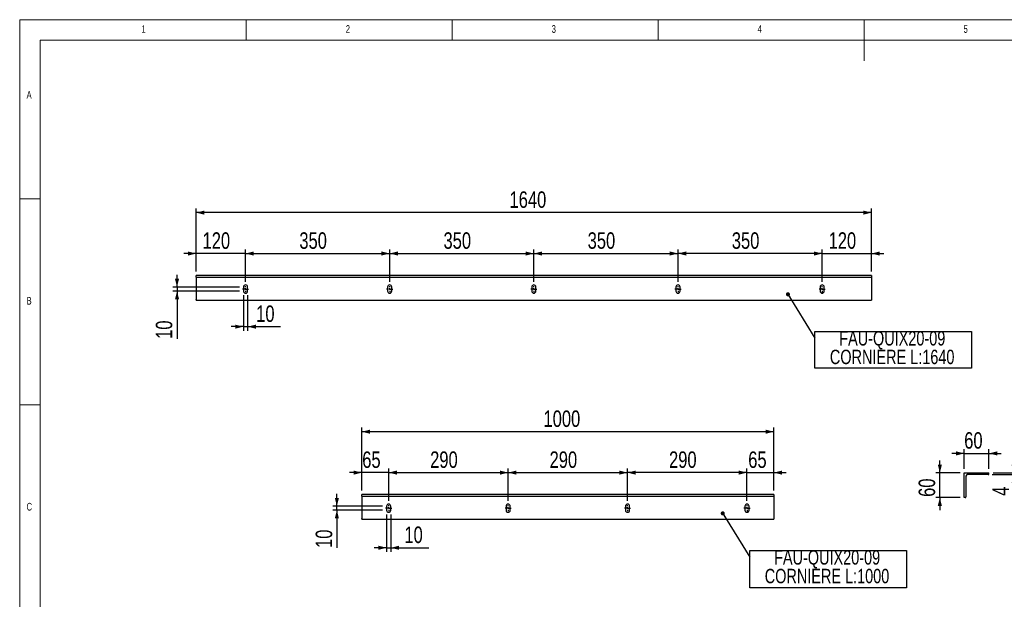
# Model space of a CAD drawing. Header units: millimetres. Extents: x 5 to 415, y 5 to 292.
# Tile 2 of 3: x 5 to 244, y 151 to 292. Entities that reach past the tile are written whole.
import ezdxf

# ---------------------------------------------------------------- set-up
doc = ezdxf.new("R2010")
doc.units = ezdxf.units.MM
doc.linetypes.add('CENTERX2', pattern=[20.32, 12.7, -2.54, 2.54, -2.54])
for name, color, linetype in [('COTES', 1, 'Continuous'), ('NOTES', 6, 'Continuous'), ('TRAIT-MIXTES', 3, 'CENTERX2')]:
    doc.layers.add(name, color=color, linetype=linetype)
doc.layers.add('TRAIT-FORT', color=4, linetype='Continuous', lineweight=25)
doc.styles.add('SLDTEXTSTYLE0', font='TXT', dxfattribs={"width": 0.75})
doc.dimstyles.new('SLDDIMSTYLE0', dxfattribs={"dimtxt": 4, "dimasz": 2, "dimexe": 0, "dimexo": 0.0625, "dimgap": 1, "dimtad": 1, "dimdec": 1, "dimlfac": 10, "dimrnd": 1e-09, "dimzin": 12, "dimdsep": 46, "dimtxsty": 'SLDTEXTSTYLE0', "dimsah": 1, "dimcen": 0.09, "dimadec": 0, "dimazin": 3, "dimtfac": 1, "dimtdec": 1, "dimtofl": 0, "dimtmove": 0, "dimatfit": 3, "dimfxl": 1, "dimfrac": 2, "dimtolj": 1, "dimtzin": 12, "dimarcsym": 0})
doc.dimstyles.new('SLDDIMSTYLE1', dxfattribs={"dimtxt": 4, "dimasz": 2, "dimexe": 0, "dimexo": 0.0625, "dimgap": 1, "dimtad": 1, "dimdec": 1, "dimlfac": 10, "dimrnd": 1e-09, "dimzin": 12, "dimdsep": 46, "dimtxsty": 'SLDTEXTSTYLE0', "dimsah": 1, "dimcen": 0.09, "dimadec": 0, "dimazin": 3, "dimtfac": 1, "dimtdec": 1, "dimtmove": 0, "dimatfit": 0, "dimfxl": 1, "dimfrac": 2, "dimtolj": 1, "dimtzin": 12, "dimarcsym": 0})
doc.dimstyles.new('SLDDIMSTYLE2', dxfattribs={"dimtxt": 0.18, "dimasz": 1, "dimexe": 0, "dimexo": 0.0625, "dimgap": 0, "dimtad": 0, "dimtih": 1, "dimtoh": 1, "dimdec": 0, "dimrnd": 1e-09, "dimzin": 0, "dimdsep": 46, "dimtxsty": 'Standard', "dimblk1": 'DOT', "dimblk2": 'DOT', "dimsah": 1, "dimcen": 0.09, "dimadec": 0, "dimazin": 0, "dimtfac": 1, "dimtdec": 0, "dimtofl": 0, "dimtmove": 0, "dimatfit": 3, "dimldrblk": 'DOT', "dimfxl": 1, "dimfrac": 2, "dimtolj": 1, "dimtzin": 0, "dimarcsym": 0})

# ---------------------------------------------------------------- blocks, each defined once
blk = doc.blocks.new('_D')
at = {"layer": 'COTES', "color": 1, "transparency": 16777216}
for p, q in [((47.84, 230.88), (47.84, 246.15)), ((211.84, 245.15), (47.84, 245.15)), ((211.84, 230.88), (211.84, 246.15))]:
    blk.add_line(p, q, dxfattribs=at)
for points in [[(47.84, 245.15), (49.84, 244.65), (49.84, 245.65)], [(211.84, 245.15), (209.84, 245.65), (209.84, 244.65)]]:
    blk.add_solid(points, dxfattribs=at)
at = {"layer": 'COTES', "color": 1, "transparency": 16777216, "insert": (123.93, 250.31), "char_height": 4, "attachment_point": 1, "style": 'SLDTEXTSTYLE0'}
blk.add_mtext('1640', dxfattribs=at)
blk = doc.blocks.new('_D_1')
at = {"layer": 'COTES', "color": 1, "transparency": 16777216}
for p, q in [((59.84, 228.33), (59.84, 236.22)), ((59.84, 235.22), (94.84, 235.22)), ((94.84, 228.33), (94.84, 236.22))]:
    blk.add_line(p, q, dxfattribs=at)
for points in [[(59.84, 235.22), (61.84, 234.72), (61.84, 235.72)], [(94.84, 235.22), (92.84, 235.72), (92.84, 234.72)]]:
    blk.add_solid(points, dxfattribs=at)
at = {"layer": 'COTES', "color": 1, "transparency": 16777216, "insert": (72.9, 240.37), "char_height": 4, "attachment_point": 1, "style": 'SLDTEXTSTYLE0'}
blk.add_mtext('350', dxfattribs=at)
blk = doc.blocks.new('_D_2')
at = {"layer": 'COTES', "color": 1, "transparency": 16777216}
for p, q in [((94.84, 228.33), (94.84, 236.22)), ((94.84, 235.22), (129.84, 235.22)), ((129.84, 228.33), (129.84, 236.22))]:
    blk.add_line(p, q, dxfattribs=at)
for points in [[(94.84, 235.22), (96.84, 234.72), (96.84, 235.72)], [(129.84, 235.22), (127.84, 235.72), (127.84, 234.72)]]:
    blk.add_solid(points, dxfattribs=at)
at = {"layer": 'COTES', "color": 1, "transparency": 16777216, "insert": (107.9, 240.37), "char_height": 4, "attachment_point": 1, "style": 'SLDTEXTSTYLE0'}
blk.add_mtext('350', dxfattribs=at)
blk = doc.blocks.new('_D_3')
at = {"layer": 'COTES', "color": 1, "transparency": 16777216}
for p, q in [((129.84, 228.33), (129.84, 236.22)), ((129.84, 235.22), (164.84, 235.22)), ((164.84, 228.33), (164.84, 236.22))]:
    blk.add_line(p, q, dxfattribs=at)
for points in [[(129.84, 235.22), (131.84, 234.72), (131.84, 235.72)], [(164.84, 235.22), (162.84, 235.72), (162.84, 234.72)]]:
    blk.add_solid(points, dxfattribs=at)
at = {"layer": 'COTES', "color": 1, "transparency": 16777216, "insert": (142.9, 240.37), "char_height": 4, "attachment_point": 1, "style": 'SLDTEXTSTYLE0'}
blk.add_mtext('350', dxfattribs=at)
blk = doc.blocks.new('_D_4')
at = {"layer": 'COTES', "color": 1, "transparency": 16777216}
for p, q in [((164.84, 228.33), (164.84, 236.22)), ((199.84, 235.22), (164.84, 235.22)), ((199.84, 228.33), (199.84, 236.22))]:
    blk.add_line(p, q, dxfattribs=at)
for points in [[(164.84, 235.22), (166.84, 234.72), (166.84, 235.72)], [(199.84, 235.22), (197.84, 235.72), (197.84, 234.72)]]:
    blk.add_solid(points, dxfattribs=at)
at = {"layer": 'COTES', "color": 1, "transparency": 16777216, "insert": (177.9, 240.37), "char_height": 4, "attachment_point": 1, "style": 'SLDTEXTSTYLE0'}
blk.add_mtext('350', dxfattribs=at)
blk = doc.blocks.new('_D_5')
at = {"layer": 'COTES', "color": 1, "transparency": 16777216}
for p, q in [((199.84, 235.22), (196.84, 235.22)), ((199.84, 228.33), (199.84, 236.22)), ((199.84, 235.22), (211.84, 235.22)), ((211.84, 230.88), (211.84, 236.22)), ((211.84, 235.22), (214.84, 235.22))]:
    blk.add_line(p, q, dxfattribs=at)
for points in [[(199.84, 235.22), (197.84, 235.72), (197.84, 234.72)], [(211.84, 235.22), (213.84, 234.72), (213.84, 235.72)]]:
    blk.add_solid(points, dxfattribs=at)
at = {"layer": 'COTES', "color": 1, "transparency": 16777216, "insert": (201.4, 240.37), "char_height": 4, "attachment_point": 1, "style": 'SLDTEXTSTYLE0'}
blk.add_mtext('120', dxfattribs=at)
blk = doc.blocks.new('_D_6')
at = {"layer": 'COTES', "color": 1, "transparency": 16777216}
for p, q in [((47.84, 235.22), (44.84, 235.22)), ((47.84, 230.88), (47.84, 236.22)), ((59.84, 235.22), (47.84, 235.22)), ((59.84, 228.33), (59.84, 236.22)), ((59.84, 235.22), (62.84, 235.22))]:
    blk.add_line(p, q, dxfattribs=at)
for points in [[(47.84, 235.22), (45.84, 235.72), (45.84, 234.72)], [(59.84, 235.22), (61.84, 234.72), (61.84, 235.72)]]:
    blk.add_solid(points, dxfattribs=at)
at = {"layer": 'COTES', "color": 1, "transparency": 16777216, "insert": (49.4, 240.37), "char_height": 4, "attachment_point": 1, "style": 'SLDTEXTSTYLE0'}
blk.add_mtext('120', dxfattribs=at)
blk = doc.blocks.new('_D_7')
at = {"layer": 'COTES', "color": 1, "transparency": 16777216}
for p, q in [((43.2, 227.08), (43.2, 230.08)), ((58.34, 227.08), (42.2, 227.08)), ((58.34, 226.08), (42.2, 226.08)), ((43.2, 227.08), (43.2, 226.08)), ((43.2, 226.08), (43.2, 214.5))]:
    blk.add_line(p, q, dxfattribs=at)
for points in [[(43.2, 227.08), (43.7, 229.08), (42.7, 229.08)], [(43.2, 226.08), (42.7, 224.08), (43.7, 224.08)]]:
    blk.add_solid(points, dxfattribs=at)
at = {"layer": 'COTES', "color": 1, "transparency": 16777216, "insert": (38.04, 214.5), "char_height": 4, "attachment_point": 1, "rotation": 90, "style": 'SLDTEXTSTYLE0'}
blk.add_mtext('10', dxfattribs=at)
blk = doc.blocks.new('_D_8')
at = {"layer": 'COTES', "color": 1, "transparency": 16777216}
for p, q in [((59.34, 225.08), (59.34, 216.46)), ((60.34, 225.08), (60.34, 216.46)), ((59.34, 217.46), (56.34, 217.46)), ((59.34, 217.46), (60.34, 217.46)), ((60.34, 217.46), (68.33, 217.46))]:
    blk.add_line(p, q, dxfattribs=at)
for points in [[(59.34, 217.46), (57.34, 217.96), (57.34, 216.96)], [(60.34, 217.46), (62.34, 216.96), (62.34, 217.96)]]:
    blk.add_solid(points, dxfattribs=at)
at = {"layer": 'COTES', "color": 1, "transparency": 16777216, "insert": (62.42, 222.61), "char_height": 4, "attachment_point": 1, "style": 'SLDTEXTSTYLE0'}
blk.add_mtext('10', dxfattribs=at)
blk = doc.blocks.new('SW_NOTE_4')
at = {"layer": 'NOTES', "color": 0}
for p, q in [((0, -7.35), (0, 1.63)), ((0, 1.63), (38.1, 1.63)), ((38.1, 1.63), (38.1, -7.35)), ((38.1, -7.35), (0, -7.35))]:
    blk.add_line(p, q, dxfattribs=at)
at = {"layer": 'NOTES', "color": 0, "char_height": 3.5, "attachment_point": 2, "style": 'SLDTEXTSTYLE0'}
for s, insert in [('FAU-QUIX20-09', (18.84, 1.69)), ('CORNIERE L:1640', (18.81, -2.83))]:
    blk.add_mtext(s, dxfattribs=dict(at, insert=insert))
blk = doc.blocks.new('_Dot')
at = {"color": 0, "linetype": 'ByBlock', "lineweight": -2}
blk.add_line((-0.5, 0), (-1, 0), dxfattribs=at)
at = {"color": 0, "linetype": 'ByBlock', "const_width": 0.5}
blk.add_lwpolyline([(-0.25, 0, 1), (0.25, 0, 1)], format="xyb", close=True, dxfattribs=at)
blk = doc.blocks.new('SW_CENTERMARKSYMBOL_2')
at = {"layer": 'TRAIT-MIXTES', "color": 0}
for p, q in [((-0.5, 0), (-0.75, 0)), ((0, 0), (-0.25, 0)), ((0, 0.5), (0, 0.75)), ((0, 0), (0, 0.25)), ((0, 0), (0, -0.25)), ((0, 0), (0.25, 0)), ((0.5, 0), (0.75, 0)), ((0, -0.5), (0, -0.75))]:
    blk.add_line(p, q, dxfattribs=at)
blk = doc.blocks.new('SW_CENTERMARKSYMBOL_3')
at = {"layer": 'TRAIT-MIXTES', "color": 0}
for p, q in [((-0.5, 0), (-0.75, 0)), ((0, 0), (-0.25, 0)), ((0, 0.5), (0, 0.75)), ((0, 0), (0, 0.25)), ((0, 0), (0, -0.25)), ((0, 0), (0.25, 0)), ((0.5, 0), (0.75, 0)), ((0, -0.5), (0, -0.75))]:
    blk.add_line(p, q, dxfattribs=at)
blk = doc.blocks.new('SW_CENTERMARKSYMBOL_4')
at = {"layer": 'TRAIT-MIXTES', "color": 0}
for p, q in [((-0.5, 0), (-0.75, 0)), ((0, 0), (-0.25, 0)), ((0, 0.5), (0, 0.75)), ((0, 0), (0, 0.25)), ((0, 0), (0, -0.25)), ((0, 0), (0.25, 0)), ((0.5, 0), (0.75, 0)), ((0, -0.5), (0, -0.82))]:
    blk.add_line(p, q, dxfattribs=at)
blk = doc.blocks.new('SW_CENTERMARKSYMBOL_5')
at = {"layer": 'TRAIT-MIXTES', "color": 0}
for p, q in [((-0.5, 0), (-0.75, 0)), ((0, 0), (-0.25, 0)), ((0, 0.5), (0, 0.75)), ((0, 0), (0, 0.25)), ((0, 0), (0, -0.25)), ((0, 0), (0.25, 0)), ((0.5, 0), (0.75, 0)), ((0, -0.5), (0, -0.75))]:
    blk.add_line(p, q, dxfattribs=at)
blk = doc.blocks.new('SW_CENTERMARKSYMBOL_6')
at = {"layer": 'TRAIT-MIXTES', "color": 0}
for p, q in [((-0.5, 0), (-0.75, 0)), ((0, 0), (-0.25, 0)), ((0, 0.5), (0, 0.75)), ((0, 0), (0, 0.25)), ((0, 0), (0, -0.25)), ((0, 0), (0.25, 0)), ((0.5, 0), (0.75, 0)), ((0, -0.5), (0, -0.75))]:
    blk.add_line(p, q, dxfattribs=at)
blk = doc.blocks.new('_D_12')
at = {"layer": 'COTES', "color": 1, "transparency": 16777216}
for p, q in [((88.09, 177.68), (88.09, 192.95)), ((188.09, 191.95), (88.09, 191.95)), ((188.09, 177.68), (188.09, 192.95))]:
    blk.add_line(p, q, dxfattribs=at)
for points in [[(88.09, 191.95), (90.09, 191.45), (90.09, 192.45)], [(188.09, 191.95), (186.09, 192.45), (186.09, 191.45)]]:
    blk.add_solid(points, dxfattribs=at)
at = {"layer": 'COTES', "color": 1, "transparency": 16777216, "insert": (132.18, 197.11), "char_height": 4, "attachment_point": 1, "style": 'SLDTEXTSTYLE0'}
blk.add_mtext('1000', dxfattribs=at)
blk = doc.blocks.new('_D_13')
at = {"layer": 'COTES', "color": 1, "transparency": 16777216}
for p, q in [((94.59, 175.13), (94.59, 183.02)), ((94.59, 182.02), (123.59, 182.02)), ((123.59, 175.13), (123.59, 183.02))]:
    blk.add_line(p, q, dxfattribs=at)
for points in [[(94.59, 182.02), (96.59, 181.52), (96.59, 182.52)], [(123.59, 182.02), (121.59, 182.52), (121.59, 181.52)]]:
    blk.add_solid(points, dxfattribs=at)
at = {"layer": 'COTES', "color": 1, "transparency": 16777216, "insert": (104.66, 187.17), "char_height": 4, "attachment_point": 1, "style": 'SLDTEXTSTYLE0'}
blk.add_mtext('290', dxfattribs=at)
blk = doc.blocks.new('_D_14')
at = {"layer": 'COTES', "color": 1, "transparency": 16777216}
for p, q in [((123.59, 175.13), (123.59, 183.02)), ((123.59, 182.02), (152.59, 182.02)), ((152.59, 175.13), (152.59, 183.02))]:
    blk.add_line(p, q, dxfattribs=at)
for points in [[(123.59, 182.02), (125.59, 181.52), (125.59, 182.52)], [(152.59, 182.02), (150.59, 182.52), (150.59, 181.52)]]:
    blk.add_solid(points, dxfattribs=at)
at = {"layer": 'COTES', "color": 1, "transparency": 16777216, "insert": (133.66, 187.17), "char_height": 4, "attachment_point": 1, "style": 'SLDTEXTSTYLE0'}
blk.add_mtext('290', dxfattribs=at)
blk = doc.blocks.new('_D_15')
at = {"layer": 'COTES', "color": 1, "transparency": 16777216}
for p, q in [((152.59, 175.13), (152.59, 183.02)), ((181.59, 182.02), (152.59, 182.02)), ((181.59, 175.13), (181.59, 183.02))]:
    blk.add_line(p, q, dxfattribs=at)
for points in [[(152.59, 182.02), (154.59, 181.52), (154.59, 182.52)], [(181.59, 182.02), (179.59, 182.52), (179.59, 181.52)]]:
    blk.add_solid(points, dxfattribs=at)
at = {"layer": 'COTES', "color": 1, "transparency": 16777216, "insert": (162.66, 187.17), "char_height": 4, "attachment_point": 1, "style": 'SLDTEXTSTYLE0'}
blk.add_mtext('290', dxfattribs=at)
blk = doc.blocks.new('_D_16')
at = {"layer": 'COTES', "color": 1, "transparency": 16777216}
for p, q in [((181.59, 182.02), (178.59, 182.02)), ((181.59, 175.13), (181.59, 183.02)), ((181.59, 182.02), (188.09, 182.02)), ((188.09, 177.68), (188.09, 183.02)), ((188.09, 182.02), (191.09, 182.02))]:
    blk.add_line(p, q, dxfattribs=at)
for points in [[(181.59, 182.02), (179.59, 182.52), (179.59, 181.52)], [(188.09, 182.02), (190.09, 181.52), (190.09, 182.52)]]:
    blk.add_solid(points, dxfattribs=at)
at = {"layer": 'COTES', "color": 1, "transparency": 16777216, "insert": (181.89, 187.17), "char_height": 4, "attachment_point": 1, "style": 'SLDTEXTSTYLE0'}
blk.add_mtext('65', dxfattribs=at)
blk = doc.blocks.new('_D_17')
at = {"layer": 'COTES', "color": 1, "transparency": 16777216}
for p, q in [((88.09, 182.02), (85.09, 182.02)), ((88.09, 177.68), (88.09, 183.02)), ((94.59, 182.02), (88.09, 182.02)), ((94.59, 175.13), (94.59, 183.02)), ((94.59, 182.02), (97.59, 182.02))]:
    blk.add_line(p, q, dxfattribs=at)
for points in [[(88.09, 182.02), (86.09, 182.52), (86.09, 181.52)], [(94.59, 182.02), (96.59, 181.52), (96.59, 182.52)]]:
    blk.add_solid(points, dxfattribs=at)
at = {"layer": 'COTES', "color": 1, "transparency": 16777216, "insert": (88.17, 187.17), "char_height": 4, "attachment_point": 1, "style": 'SLDTEXTSTYLE0'}
blk.add_mtext('65', dxfattribs=at)
blk = doc.blocks.new('_D_18')
at = {"layer": 'COTES', "color": 1, "transparency": 16777216}
for p, q in [((82.01, 173.88), (82.01, 176.88)), ((93.09, 173.88), (81.01, 173.88)), ((93.09, 172.88), (81.01, 172.88)), ((82.01, 172.88), (82.01, 173.88)), ((82.01, 172.88), (82.01, 163.73))]:
    blk.add_line(p, q, dxfattribs=at)
for points in [[(82.01, 173.88), (82.51, 175.88), (81.51, 175.88)], [(82.01, 172.88), (81.51, 170.88), (82.51, 170.88)]]:
    blk.add_solid(points, dxfattribs=at)
at = {"layer": 'COTES', "color": 1, "transparency": 16777216, "insert": (76.86, 163.73), "char_height": 4, "attachment_point": 1, "rotation": 90, "style": 'SLDTEXTSTYLE0'}
blk.add_mtext('10', dxfattribs=at)
blk = doc.blocks.new('_D_19')
at = {"layer": 'COTES', "color": 1, "transparency": 16777216}
for p, q in [((94.09, 171.88), (94.09, 162.77)), ((95.09, 171.88), (95.09, 162.77)), ((94.09, 163.77), (91.09, 163.77)), ((94.09, 163.77), (95.09, 163.77)), ((95.09, 163.77), (104.31, 163.77))]:
    blk.add_line(p, q, dxfattribs=at)
for points in [[(94.09, 163.77), (92.09, 164.27), (92.09, 163.27)], [(95.09, 163.77), (97.09, 163.27), (97.09, 164.27)]]:
    blk.add_solid(points, dxfattribs=at)
at = {"layer": 'COTES', "color": 1, "transparency": 16777216, "insert": (98.4, 168.92), "char_height": 4, "attachment_point": 1, "style": 'SLDTEXTSTYLE0'}
blk.add_mtext('10', dxfattribs=at)
blk = doc.blocks.new('SW_NOTE_5')
at = {"layer": 'NOTES', "color": 0}
for p, q in [((0, -7.48), (0, 1.63)), ((0, 1.63), (38.1, 1.63)), ((38.1, 1.63), (38.1, -7.48)), ((38.1, -7.48), (0, -7.48))]:
    blk.add_line(p, q, dxfattribs=at)
at = {"layer": 'NOTES', "color": 0, "char_height": 3.5, "attachment_point": 2, "style": 'SLDTEXTSTYLE0'}
for s, insert in [('FAU-QUIX20-09', (18.8, 1.69)), ('CORNIERE L:1000', (18.77, -2.84))]:
    blk.add_mtext(s, dxfattribs=dict(at, insert=insert))
blk = doc.blocks.new('SW_CENTERMARKSYMBOL_10')
at = {"layer": 'TRAIT-MIXTES', "color": 0}
for p, q in [((-0.5, 0), (-0.75, 0)), ((0, 0), (-0.25, 0)), ((0, 0.5), (0, 0.75)), ((0, 0), (0, 0.25)), ((0, 0), (0, -0.25)), ((0, 0), (0.25, 0)), ((0.5, 0), (0.75, 0)), ((0, -0.5), (0, -0.75))]:
    blk.add_line(p, q, dxfattribs=at)
blk = doc.blocks.new('SW_CENTERMARKSYMBOL_11')
at = {"layer": 'TRAIT-MIXTES', "color": 0}
for p, q in [((-0.5, 0), (-0.75, 0)), ((0, 0), (-0.25, 0)), ((0, 0.5), (0, 0.75)), ((0, 0), (0, 0.25)), ((0, 0), (0, -0.25)), ((0, 0), (0.25, 0)), ((0.5, 0), (0.75, 0)), ((0, -0.5), (0, -0.82))]:
    blk.add_line(p, q, dxfattribs=at)
blk = doc.blocks.new('SW_CENTERMARKSYMBOL_12')
at = {"layer": 'TRAIT-MIXTES', "color": 0}
for p, q in [((-0.5, 0), (-0.75, 0)), ((0, 0), (-0.25, 0)), ((0, 0.5), (0, 0.75)), ((0, 0), (0, 0.25)), ((0, 0), (0, -0.25)), ((0, 0), (0.25, 0)), ((0.5, 0), (0.75, 0)), ((0, -0.5), (0, -0.75))]:
    blk.add_line(p, q, dxfattribs=at)
blk = doc.blocks.new('SW_CENTERMARKSYMBOL_13')
at = {"layer": 'TRAIT-MIXTES', "color": 0}
for p, q in [((-0.5, 0), (-0.75, 0)), ((0, 0), (-0.25, 0)), ((0, 0.5), (0, 0.75)), ((0, 0), (0, 0.25)), ((0, 0), (0, -0.25)), ((0, 0), (0.25, 0)), ((0.5, 0), (0.75, 0)), ((0, -0.5), (0, -0.75))]:
    blk.add_line(p, q, dxfattribs=at)
blk = doc.blocks.new('_D_34')
at = {"layer": 'COTES', "color": 1, "transparency": 16777216}
for p, q in [((228.42, 181.94), (228.42, 184.94)), ((233.34, 181.94), (227.42, 181.94)), ((228.42, 175.94), (228.42, 181.94)), ((233.34, 175.94), (227.42, 175.94)), ((228.42, 175.94), (228.42, 172.94))]:
    blk.add_line(p, q, dxfattribs=at)
for points in [[(228.42, 181.94), (228.92, 183.94), (227.92, 183.94)], [(228.42, 175.94), (227.92, 173.94), (228.92, 173.94)]]:
    blk.add_solid(points, dxfattribs=at)
at = {"layer": 'COTES', "color": 1, "transparency": 16777216, "insert": (223.26, 176.13), "char_height": 4, "attachment_point": 1, "rotation": 90, "style": 'SLDTEXTSTYLE0'}
blk.add_mtext('60', dxfattribs=at)
blk = doc.blocks.new('_D_35')
at = {"layer": 'COTES', "color": 1, "transparency": 16777216}
for p, q in [((234.34, 186.68), (231.34, 186.68)), ((234.34, 182.94), (234.34, 187.68)), ((234.34, 186.68), (240.34, 186.68)), ((240.34, 182.94), (240.34, 187.68)), ((240.34, 186.68), (243.34, 186.68))]:
    blk.add_line(p, q, dxfattribs=at)
for points in [[(234.34, 186.68), (232.34, 187.18), (232.34, 186.18)], [(240.34, 186.68), (242.34, 186.18), (242.34, 187.18)]]:
    blk.add_solid(points, dxfattribs=at)
at = {"layer": 'COTES', "color": 1, "transparency": 16777216, "insert": (234.33, 191.84), "char_height": 4, "attachment_point": 1, "style": 'SLDTEXTSTYLE0'}
blk.add_mtext('60', dxfattribs=at)
blk = doc.blocks.new('_D_36')
at = {"layer": 'COTES', "color": 1, "transparency": 16777216}
for p, q in [((246.34, 181.94), (246.34, 184.94)), ((241.34, 181.94), (247.34, 181.94)), ((246.34, 181.54), (246.34, 181.94)), ((241.14, 181.54), (247.34, 181.54)), ((246.34, 181.54), (246.34, 176.39))]:
    blk.add_line(p, q, dxfattribs=at)
for points in [[(246.34, 181.94), (246.84, 183.94), (245.84, 183.94)], [(246.34, 181.54), (245.84, 179.54), (246.84, 179.54)]]:
    blk.add_solid(points, dxfattribs=at)
at = {"layer": 'COTES', "color": 1, "transparency": 16777216, "insert": (241.18, 176.39), "char_height": 4, "attachment_point": 1, "rotation": 90, "style": 'SLDTEXTSTYLE0'}
blk.add_mtext('4', dxfattribs=at)

msp = doc.modelspace()

# ---------------------------------------------------------------- linework, layer by layer
at = {"color": 7, "linetype": 'Continuous', "lineweight": 18}
for p, q in [((415, 292), (5, 292)), ((5, 292), (5, 5)), ((60, 287), (60, 292)), ((110, 292), (110, 287)), ((160, 287), (160, 292)), ((210, 292), (210, 282)), ((410, 287), (10, 287)), ((10, 287), (10, 10)), ((10, 248.5), (5, 248.5)), ((5, 198.5), (10, 198.5))]:
    msp.add_line(p, q, dxfattribs=at)
at = {"layer": 'TRAIT-FORT', "color": 4, "linetype": 'Continuous', "lineweight": 25}
for p, q in [((211.838, 229.88), (47.838, 229.88)), ((47.838, 229.68), (47.838, 229.88)), ((47.838, 229.48), (47.838, 229.68)), ((211.838, 229.88), (211.838, 229.68)), ((211.838, 229.68), (211.838, 229.48)), ((47.838, 229.48), (211.838, 229.48)), ((47.838, 229.48), (47.838, 229.08)), ((47.838, 229.08), (47.838, 224.08)), ((211.838, 229.48), (211.838, 229.08)), ((211.838, 229.08), (211.838, 224.08)), ((59.338, 227.08), (59.338, 226.08)), ((60.338, 226.08), (60.338, 227.08)), ((94.338, 227.08), (94.338, 226.08)), ((95.338, 226.08), (95.338, 227.08)), ((129.338, 227.08), (129.338, 226.08)), ((130.338, 226.08), (130.338, 227.08)), ((164.338, 227.08), (164.338, 226.08)), ((165.338, 226.08), (165.338, 227.08)), ((199.338, 227.08), (199.338, 226.08)), ((200.338, 226.08), (200.338, 227.08)), ((47.838, 223.88), (47.838, 224.08)), ((47.838, 223.88), (211.838, 223.88)), ((211.838, 224.08), (211.838, 223.88)), ((234.344, 181.941), (240.344, 181.941)), ((234.344, 175.941), (234.344, 181.941)), ((240.344, 181.741), (240.344, 181.941)), ((234.744, 181.141), (234.744, 176.141)), ((240.144, 181.541), (235.144, 181.541)), ((188.091, 176.68), (88.091, 176.68)), ((88.091, 176.48), (88.091, 176.68)), ((88.091, 176.28), (88.091, 176.48)), ((88.091, 176.28), (188.091, 176.28)), ((88.091, 176.28), (88.091, 175.88)), ((88.091, 175.88), (88.091, 170.88)), ((188.091, 176.68), (188.091, 176.48)), ((188.091, 176.48), (188.091, 176.28)), ((188.091, 176.28), (188.091, 175.88)), ((188.091, 175.88), (188.091, 170.88)), ((234.544, 175.941), (234.344, 175.941)), ((94.091, 173.88), (94.091, 172.88)), ((95.091, 172.88), (95.091, 173.88)), ((123.091, 173.88), (123.091, 172.88)), ((124.091, 172.88), (124.091, 173.88)), ((152.091, 173.88), (152.091, 172.88)), ((153.091, 172.88), (153.091, 173.88)), ((181.091, 173.88), (181.091, 172.88)), ((182.091, 172.88), (182.091, 173.88)), ((88.091, 170.68), (88.091, 170.88)), ((88.091, 170.68), (188.091, 170.68)), ((188.091, 170.88), (188.091, 170.68))]:
    msp.add_line(p, q, dxfattribs=at)
for centre, radius, start, end in [((59.838, 227.08), 0.5, 0, 180), ((94.838, 227.08), 0.5, 0, 180), ((129.838, 227.08), 0.5, 0, 180), ((164.838, 227.08), 0.5, 0, 180), ((199.838, 227.08), 0.5, 0, 180), ((59.838, 226.08), 0.5, 180, 0), ((94.838, 226.08), 0.5, 180, 0), ((129.838, 226.08), 0.5, 180, 0), ((164.838, 226.08), 0.5, 180, 0), ((199.838, 226.08), 0.5, 180, 0), ((240.144, 181.741), 0.2, 270, 0), ((235.144, 181.141), 0.4, 90, 180), ((234.544, 176.141), 0.2, 270, 0), ((94.591, 173.88), 0.5, 0, 180), ((94.591, 172.88), 0.5, 180, 0), ((123.591, 173.88), 0.5, 0, 180), ((123.591, 172.88), 0.5, 180, 0), ((152.591, 173.88), 0.5, 0, 180), ((152.591, 172.88), 0.5, 180, 0), ((181.591, 173.88), 0.5, 0, 180), ((181.591, 172.88), 0.5, 180, 0)]:
    msp.add_arc(centre, radius, start, end, dxfattribs=at)

# ---------------------------------------------------------------- block references
at = {"layer": 'NOTES', "color": 211}
for name, p in [('SW_NOTE_4', (198.027, 214.694)), ('SW_NOTE_5', (182.245, 161.497))]:
    msp.add_blockref(name, p, dxfattribs=at)
at = {"layer": 'TRAIT-MIXTES', "color": 3}
for name, p in [('SW_CENTERMARKSYMBOL_2', (59.838, 226.58)), ('SW_CENTERMARKSYMBOL_3', (94.838, 226.58)), ('SW_CENTERMARKSYMBOL_6', (129.838, 226.58)), ('SW_CENTERMARKSYMBOL_5', (164.838, 226.58)), ('SW_CENTERMARKSYMBOL_4', (199.838, 226.58)), ('SW_CENTERMARKSYMBOL_10', (94.591, 173.38)), ('SW_CENTERMARKSYMBOL_13', (123.591, 173.38)), ('SW_CENTERMARKSYMBOL_12', (152.591, 173.38)), ('SW_CENTERMARKSYMBOL_11', (181.591, 173.38))]:
    msp.add_blockref(name, p, dxfattribs=at)

# ---------------------------------------------------------------- texts
at = {"layer": 'NOTES', "color": 211, "char_height": 1.852, "attachment_point": 1, "style": 'SLDTEXTSTYLE0'}
for s, insert in [('1', (34.583, 290.668)), ('2', (84.167, 290.668)), ('3', (134.167, 290.668)), ('4', (184.167, 290.668)), ('5', (234.167, 290.668)), ('A', (6.667, 274.668)), ('B', (6.667, 224.668)), ('C', (6.667, 174.668))]:
    msp.add_mtext(s, dxfattribs=dict(at, insert=insert))

# ---------------------------------------------------------------- dimensions: what is measured, and where the dimension line sits
at = {"layer": 'COTES', "color": 1}
for base, p1, p2, dimstyle, picture, middle in [((47.838, 245.151), (211.838, 229.88), (47.838, 229.88), 'SLDDIMSTYLE0', '_D', (129.838, 245.151)), ((47.838, 235.218), (59.838, 227.33), (47.838, 229.88), 'SLDDIMSTYLE1', '_D_6', (53.838, 235.218)), ((94.838, 235.218), (59.838, 227.33), (94.838, 227.33), 'SLDDIMSTYLE0', '_D_1', (77.338, 235.218)), ((129.838, 235.218), (94.838, 227.33), (129.838, 227.33), 'SLDDIMSTYLE0', '_D_2', (112.338, 235.218)), ((164.838, 235.218), (129.838, 227.33), (164.838, 227.33), 'SLDDIMSTYLE0', '_D_3', (147.338, 235.218)), ((164.838, 235.218), (199.838, 227.33), (164.838, 227.33), 'SLDDIMSTYLE0', '_D_4', (182.338, 235.218)), ((211.838, 235.218), (199.838, 227.33), (211.838, 229.88), 'SLDDIMSTYLE1', '_D_5', (205.838, 235.218)), ((60.338, 217.456), (59.338, 226.08), (60.338, 226.08), 'SLDDIMSTYLE1', '_D_8', (65.375, 217.456)), ((88.091, 191.95), (188.091, 176.68), (88.091, 176.68), 'SLDDIMSTYLE0', '_D_12', (138.091, 191.95)), ((240.344, 186.68), (234.344, 181.941), (240.344, 181.941), 'SLDDIMSTYLE1', '_D_35', (237.289, 186.68)), ((88.091, 182.017), (94.591, 174.13), (88.091, 176.68), 'SLDDIMSTYLE1', '_D_17', (91.121, 182.017)), ((123.591, 182.017), (94.591, 174.13), (123.591, 174.13), 'SLDDIMSTYLE0', '_D_13', (109.091, 182.017)), ((152.591, 182.017), (123.591, 174.13), (152.591, 174.13), 'SLDDIMSTYLE0', '_D_14', (138.091, 182.017)), ((152.591, 182.017), (181.591, 174.13), (152.591, 174.13), 'SLDDIMSTYLE0', '_D_15', (167.091, 182.017)), ((188.091, 182.017), (181.591, 174.13), (188.091, 176.68), 'SLDDIMSTYLE1', '_D_16', (184.841, 182.017)), ((95.091, 163.765), (94.091, 172.88), (95.091, 172.88), 'SLDDIMSTYLE1', '_D_19', (101.356, 163.765))]:
    dim = msp.add_linear_dim(base=base, p1=p1, p2=p2, dimstyle=dimstyle, dxfattribs=at)
    dim.commit()
    dim.dimension.update_dxf_attribs({"geometry": picture, "text_midpoint": middle, "dimtype": 160})
for base, p1, p2, picture, middle in [((43.198, 226.08), (59.338, 227.08), (59.338, 226.08), '_D_7', (43.198, 217.456)), ((228.417, 181.941), (234.344, 175.941), (234.344, 181.941), '_D_34', (228.417, 179.091)), ((246.337, 181.941), (240.144, 181.541), (240.344, 181.941), '_D_36', (246.337, 177.864)), ((82.012, 173.88), (94.091, 172.88), (94.091, 173.88), '_D_18', (82.012, 166.689))]:
    dim = msp.add_linear_dim(base=base, p1=p1, p2=p2, angle=90, dimstyle='SLDDIMSTYLE1', dxfattribs=at)
    dim.commit()
    dim.dimension.update_dxf_attribs({"geometry": picture, "text_midpoint": middle, "dimtype": 160})

# ---------------------------------------------------------------- leaders
at = {"layer": 'NOTES', "color": 211}
for points in [[(191.529, 225.317), (198.027, 214.694)], [(175.707, 172.117), (182.245, 161.497)]]:
    msp.add_leader(points, dimstyle='SLDDIMSTYLE2', dxfattribs=at)

doc.saveas('drawing.dxf')
